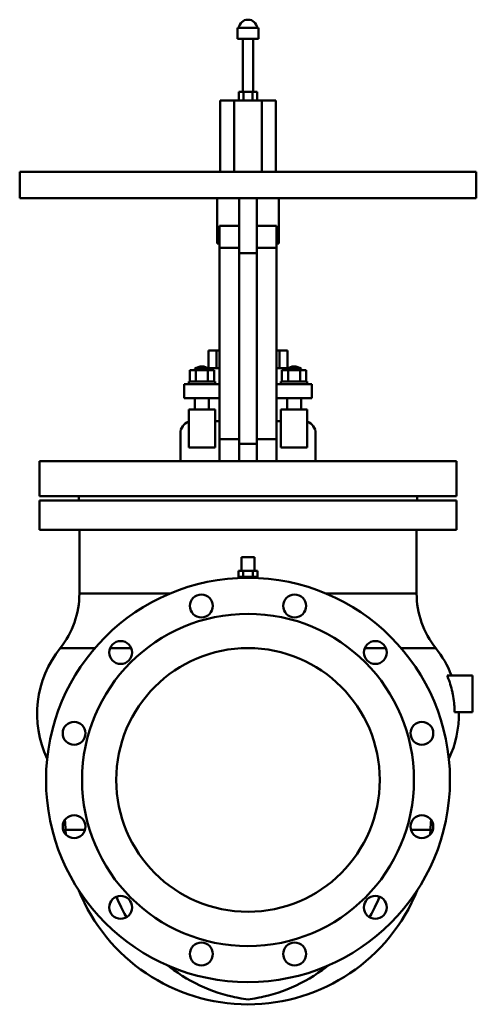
# Model space of a CAD drawing. Header units: millimetres. Extents: x -260 to 260, y -255 to 865.
import ezdxf

# ---------------------------------------------------------------- set-up
doc = ezdxf.new("R2010")
doc.units = ezdxf.units.MM
doc.layers.add('AM_0', color=7, linetype='Continuous', lineweight=30)

msp = doc.modelspace()

# ---------------------------------------------------------------- linework, layer by layer
at = {"layer": 'AM_0', "color": 7, "linetype": 'Continuous', "lineweight": 50}
for p, q in [((-11.8, 855.6), (-11.8, 843.1)), ((-11.8, 855.6), (11.8, 855.6)), ((11.8, 843.1), (11.8, 855.6)), ((-11.8, 843.1), (11.8, 843.1)), ((-6, 843.1), (-6, 782.9)), ((6, 782.9), (6, 843.1)), ((-10.4, 772.9), (-10.4, 782.9)), ((10.4, 782.9), (-10.4, 782.9)), ((-5.2, 772.9), (-5.2, 782.9)), ((5.2, 772.9), (5.2, 782.9)), ((10.4, 772.9), (10.4, 782.9)), ((-31.8, 772.9), (31.8, 772.9)), ((-31.8, 772.9), (-31.8, 691.9)), ((-15.9, 772.9), (-15.9, 691.9)), ((15.9, 772.9), (15.9, 691.9)), ((31.8, 772.9), (31.8, 691.9)), ((-260, 691.9), (-260, 661.9)), ((-260, 691.9), (260, 691.9)), ((260, 661.9), (260, 691.9)), ((-260, 661.9), (260, 661.9)), ((-35, 661.9), (-35, 610.4)), ((-10, 661.9), (-10, 362.7)), ((10, 661.9), (10, 362.7)), ((35, 610.4), (35, 661.9)), ((-10, 630.4), (-32.5, 630.4)), ((-32.5, 630.4), (-32.5, 362.7)), ((32.5, 630.4), (10, 630.4)), ((32.5, 630.4), (32.5, 362.7)), ((-35, 610.4), (-32.5, 610.4)), ((-10, 605.4), (-32.5, 605.4)), ((32.5, 605.4), (10, 605.4)), ((32.5, 610.4), (35, 610.4)), ((10, 599.4), (-10, 599.4)), ((-45, 468.7), (-45, 488.7)), ((-32.5, 488.7), (-45, 488.7)), ((-36, 468.7), (-36, 488.7)), ((45, 488.7), (32.5, 488.7)), ((36, 468.7), (36, 488.7)), ((45, 468.7), (45, 488.7)), ((-66.4, 453.2), (-66.4, 466.2)), ((-38.6, 466.2), (-66.4, 466.2)), ((-60.5, 467.6), (-60.5, 466.2)), ((-60.5, 467.6), (-44.5, 467.6)), ((-59.4, 453.2), (-59.4, 466.2)), ((-45.6, 453.2), (-45.6, 466.2)), ((-45, 468.7), (-32.5, 468.7)), ((-44.5, 466.2), (-44.5, 467.6)), ((-38.6, 453.2), (-38.6, 466.2)), ((32.5, 468.7), (45, 468.7)), ((38.6, 453.2), (38.6, 466.2)), ((66.4, 466.2), (38.6, 466.2)), ((44.5, 467.6), (44.5, 466.2)), ((44.5, 467.6), (60.5, 467.6)), ((45.6, 453.2), (45.6, 466.2)), ((59.4, 453.2), (59.4, 466.2)), ((60.5, 466.2), (60.5, 467.6)), ((66.4, 453.2), (66.4, 466.2)), ((-72.5, 450.2), (-72.5, 434.2)), ((-72.5, 450.2), (-32.5, 450.2)), ((-67.5, 453.2), (-67.5, 450.2)), ((-37.5, 453.2), (-67.5, 453.2)), ((-37.5, 450.2), (-37.5, 453.2)), ((32.5, 450.2), (72.5, 450.2)), ((37.5, 453.2), (37.5, 450.2)), ((67.5, 453.2), (37.5, 453.2)), ((67.5, 450.2), (67.5, 453.2)), ((72.5, 450.2), (72.5, 434.2)), ((-72.5, 434.2), (-32.5, 434.2)), ((-60.5, 434.2), (-60.5, 421.4)), ((-44.5, 421.4), (-44.5, 434.2)), ((32.5, 434.2), (72.5, 434.2)), ((44.5, 434.2), (44.5, 421.4)), ((60.5, 421.4), (60.5, 434.2)), ((-67.5, 421.4), (-67.5, 378.4)), ((-37.5, 421.4), (-67.5, 421.4)), ((-37.5, 421.4), (-37.5, 378.4)), ((37.5, 421.4), (37.5, 378.4)), ((67.5, 421.4), (37.5, 421.4)), ((67.5, 421.4), (67.5, 378.4)), ((-37.5, 408.4), (-32.5, 408.4)), ((32.5, 408.4), (37.5, 408.4)), ((-77, 362.7), (-77, 394.4)), ((77, 394.4), (77, 362.7)), ((-10, 387.8), (-32.5, 387.8)), ((10, 382.3), (-10, 382.3)), ((32.5, 387.8), (10, 387.8)), ((-37.5, 378.4), (-67.5, 378.4)), ((67.5, 378.4), (37.5, 378.4)), ((-237.5, 362.7), (-237.5, 322.9)), ((-237.5, 362.7), (237.5, 362.7)), ((237.5, 322.9), (237.5, 362.7)), ((-237.5, 322.9), (237.5, 322.9)), ((-237.5, 318), (-237.5, 284.4)), ((-237.5, 318), (237.5, 318)), ((-192.5, 322.9), (-192.5, 318)), ((192.5, 318), (192.5, 322.9)), ((237.5, 284.4), (237.5, 318)), ((-237.5, 284.4), (237.5, 284.4)), ((-192, 284.4), (-192, 212.3)), ((192, 212.3), (192, 284.4)), ((-7.5, 253.5), (-7.5, 238)), ((7.5, 253.5), (-7.5, 253.5)), ((7.5, 238), (7.5, 253.5)), ((-11, 238), (-11, 231)), ((-11, 238), (11, 238)), ((-5.5, 238), (-5.5, 231)), ((5.5, 238), (5.5, 231)), ((11, 238), (11, 231)), ((-11, 231), (11, 231)), ((-7.5, 231), (-7.5, 229.9)), ((7.5, 229.9), (7.5, 231)), ((-192, 212.3), (-88.5, 212.3)), ((88.5, 212.3), (192, 212.3)), ((-213.9, 149.9), (-174.6, 149.9)), ((-157.2, 149.9), (-133, 149.9)), ((133, 149.9), (157.2, 149.9)), ((174.6, 149.9), (213.9, 149.9)), ((255.8, 119), (226.8, 119)), ((255.8, 119), (255.8, 77)), ((255.8, 77), (235.3, 77)), ((-207.8, -56.6), (-185.6, -56.6)), ((185.6, -56.6), (207.8, -56.6))]:
    msp.add_line(p, q, dxfattribs=at)
for points in [[(235.3, 77), (235.3, 78.2), (235.2, 80.5), (235.1, 82.9), (235, 84.1), (234.9, 85.3), (234.7, 87.8), (234.4, 90.2), (234, 92.6), (233.6, 95.1), (233.2, 97.5), (232.9, 98.7), (232.7, 99.9), (232.2, 102.2), (231.6, 104.5), (231, 106.7), (230.4, 108.9), (229.7, 111.1), (229.3, 112.2), (228.9, 113.3), (228.1, 115.6), (227.3, 117.9), (226.8, 119)], [(-149.8, -132.9), (-148.1, -136.9), (-144.5, -144.8), (-140.5, -152.5), (-138.4, -156.2)], [(138.4, -156.2), (140.5, -152.5), (144.5, -144.8), (148.1, -136.9), (149.8, -132.9)], [(-91.2, -211.1), (-89, -212.9), (-84.4, -216.3), (-79.7, -219.6), (-77.3, -221.2), (-74.8, -222.8), (-69.9, -225.8), (-65, -228.6), (-59.9, -231.3), (-54.8, -233.8), (-49.6, -236.1), (-47, -237.2), (-44.4, -238.3), (-39.2, -240.3), (-33.9, -242.1), (-28.7, -243.7), (-23.4, -245.2), (-18.1, -246.5), (-15.5, -247.1), (-12.9, -247.6), (-7.7, -248.6), (-2.6, -249.3), (0, -249.7)], [(0, -249.7), (2.6, -249.3), (7.7, -248.6), (12.9, -247.6), (15.5, -247.1), (18.1, -246.5), (23.4, -245.2), (28.7, -243.7), (33.9, -242.1), (39.2, -240.3), (44.4, -238.3), (47, -237.2), (49.6, -236.1), (54.8, -233.8), (59.9, -231.3), (65, -228.6), (69.9, -225.8), (74.8, -222.8), (77.3, -221.2), (79.7, -219.6), (84.4, -216.3), (89, -212.9), (91.2, -211.1)]]:
    msp.add_lwpolyline(points, dxfattribs=at)
for centre, radius in [((0, 0), 230), ((-53.1, 198), 13), ((53.1, 198), 13), ((0, 0), 189), ((-145, 145), 13), ((145, 145), 13), ((0, 0), 150), ((-198, 53.1), 13), ((198, 53.1), 13), ((-198, -53.1), 13), ((198, -53.1), 13), ((-145, -145), 13), ((145, -145), 13), ((-53.1, -198), 13), ((53.1, -198), 13)]:
    msp.add_circle(centre, radius, dxfattribs=at)
for centre, radius, start, end in [((0, 854.5), 10.5, 6.0683, 173.9317), ((-52.5, 457.4), 13, 52.0201, 127.9799), ((52.5, 457.4), 13, 52.0201, 127.9799), ((-63, 394.4), 14, 108.7493, 180), ((63, 394.4), 14, 0, 71.2507), ((-292, 212.3), 100, 321.3856, 0), ((292, 212.3), 100, 180, 218.6144), ((-120.1, 75), 120, 141.3856, 205.1312), ((120.1, 75), 120, 21.5102, 38.6144), ((120.1, 75), 120, 334.8688, 0.955), ((-407.6, -65.5), 200, 2.5667, 5.7467), ((407.6, -65.5), 200, 174.2533, 177.4333), ((0, -47.3), 208, 182.5667, 184.0554), ((0, -47.3), 208, 355.9446, 357.4333), ((0, -47.3), 208, 202.1184, 337.8816)]:
    msp.add_arc(centre, radius, start, end, dxfattribs=at)

doc.saveas('drawing.dxf')
